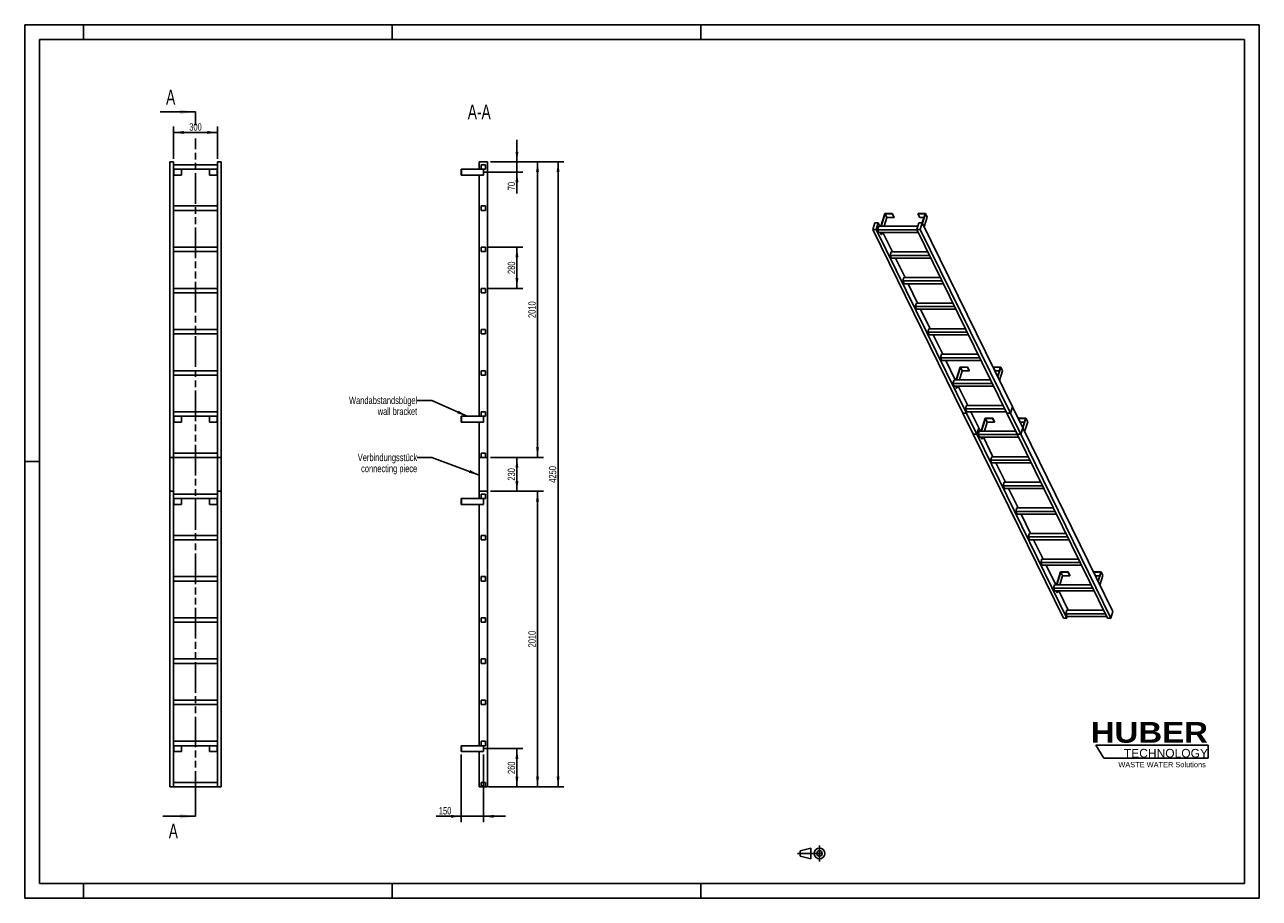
# Model space of a CAD drawing. Header units: millimetres. Extents: x 0 to 8400, y 0 to 5940.
import ezdxf

# ---------------------------------------------------------------- set-up
doc = ezdxf.new("R2010")
doc.units = ezdxf.units.MM
doc.header["$LTSCALE"] = 462
doc.linetypes.add('CENTER', pattern=[0.6, 0.375, -0.075, 0.075, -0.075])
doc.linetypes.add('PHANTOM', pattern=[0.8, 0.45, -0.05, 0.1, -0.05, 0.1, -0.05])
doc.layers.get('0').update_dxf_attribs({"linetype": 'CONTINUOUS'})
for name, color, linetype in [('050_DIMENSIONING', 7, 'CONTINUOUS'), ('053_NOTES', 7, 'CONTINUOUS'), ('HATCHING_BL0', 7, 'CONTINUOUS'), ('HUBER_Logo_BL1', 7, 'CONTINUOUS')]:
    doc.layers.add(name, color=color, linetype=linetype)
doc.styles.get("Standard").update_dxf_attribs({"font": 'txt', "width": 0.7})
doc.styles.add('TEXTSTYLE_2', font='ariblk.ttf')
doc.styles.add('TEXTSTYLE_3', font='arial.ttf')
doc.dimstyles.new('DIMSTYLE_1', dxfattribs={"dimtxt": 50, "dimasz": 70, "dimexe": 2, "dimexo": 1, "dimtad": 1, "dimdec": 1, "dimtxsty": 'STANDARD', "dimblk": '_FILLED', "dimblk1": '_FILLED', "dimblk2": '_FILLED', "dimcen": 0.09, "dimazin": 2, "dimtp": 0.5, "dimtm": 0.5, "dimtfac": 1, "dimtdec": 1, "dimtofl": 0, "dimtmove": 0, "dimatfit": 3, "dimldrblk": '_FILLED', "dimfxl": 1, "dimtolj": 1, "dimarcsym": 0})
doc.dimstyles.new('DIMSTYLE_2', dxfattribs={"dimtxt": 50, "dimasz": 70, "dimexe": 2, "dimexo": 1, "dimtad": 1, "dimdec": 1, "dimtxsty": 'STANDARD', "dimblk": '_FILLED', "dimblk1": '_FILLED', "dimblk2": '_FILLED', "dimcen": 0.09, "dimazin": 2, "dimtp": 0.3, "dimtm": 0.3, "dimtfac": 1, "dimtdec": 1, "dimtofl": 0, "dimtmove": 0, "dimatfit": 3, "dimldrblk": '_FILLED', "dimfxl": 1, "dimtolj": 1, "dimarcsym": 0})
doc.dimstyles.new('DIMSTYLE_3', dxfattribs={"dimtxt": 50, "dimasz": 70, "dimexe": 2, "dimexo": 1, "dimtad": 1, "dimtxsty": 'STANDARD', "dimblk": '_FILLED', "dimblk1": '_FILLED', "dimblk2": '_FILLED', "dimcen": 0.09, "dimazin": 2, "dimtp": 0.5, "dimtm": 0.5, "dimtfac": 1, "dimtofl": 0, "dimtmove": 0, "dimatfit": 3, "dimldrblk": '_FILLED', "dimfxl": 1, "dimtolj": 1, "dimarcsym": 0})
doc.dimstyles.new('DIMSTYLE_4', dxfattribs={"dimtxt": 50, "dimasz": 70, "dimexe": 2, "dimexo": 1, "dimtad": 1, "dimtxsty": 'STANDARD', "dimblk": '_FILLED', "dimblk1": '_FILLED', "dimblk2": '_FILLED', "dimcen": 0.09, "dimazin": 2, "dimtp": 2, "dimtm": 2, "dimtfac": 1, "dimtofl": 0, "dimtmove": 0, "dimatfit": 3, "dimldrblk": '_FILLED', "dimfxl": 1, "dimtolj": 1, "dimarcsym": 0})
doc.dimstyles.new('DIMSTYLE_5', dxfattribs={"dimtxt": 50, "dimasz": 70, "dimexe": 2, "dimexo": 1, "dimtad": 1, "dimdec": 0, "dimtxsty": 'STANDARD', "dimblk": '_FILLED', "dimblk1": '_FILLED', "dimblk2": '_FILLED', "dimcen": 0.09, "dimazin": 2, "dimtp": 0.5, "dimtm": 0.5, "dimtfac": 1, "dimtdec": 0, "dimtofl": 0, "dimtmove": 0, "dimatfit": 3, "dimldrblk": '_FILLED', "dimfxl": 1, "dimtolj": 1, "dimarcsym": 0})
doc.dimstyles.get("Standard").update_dxf_attribs({"dimtxt": 50, "dimasz": 70, "dimexe": 2, "dimexo": 1, "dimtad": 1, "dimtxsty": 'STANDARD', "dimblk": '_FILLED', "dimblk1": '_FILLED', "dimblk2": '_FILLED', "dimcen": 0.09, "dimazin": 2, "dimtol": 1, "dimtp": 0.01, "dimtm": 0.01, "dimtfac": 1, "dimtofl": 0, "dimtmove": 0, "dimatfit": 3, "dimldrblk": '_FILLED', "dimfxl": 1, "dimtolj": 1, "dimarcsym": 0})

# ---------------------------------------------------------------- blocks, each defined once
blk = doc.blocks.new('HUBER_LOGO_BL1', base_point=(7675, 1007.5))
at = {"layer": 'HUBER_Logo_BL1', "color": 5, "linetype": 'CONTINUOUS'}
for p, q in [((8052.9, 1042), (7287.9, 1042)), ((7287.9, 1042), (7341.9, 952)), ((8052.9, 1042), (8052.9, 952)), ((7341.9, 952), (8052.9, 952))]:
    blk.add_line(p, q, dxfattribs=at)
at = {"layer": 'HUBER_Logo_BL1', "color": 2, "linetype": 'CONTINUOUS', "attachment_point": 3, "line_spacing_factor": 0.78}
for s, insert, char_height, width, style in [('HUBER\\P\\fArial;\\H58.5;TECHNOLOGY ', (8050.7, 1198.2), 140.4, 775.343, 'TEXTSTYLE_2'), ('WASTE WATER Solutions', (8036, 927.2), 36, 594.067, 'TEXTSTYLE_3')]:
    blk.add_mtext(s, dxfattribs=dict(at, insert=insert, char_height=char_height, width=width, style=style))
blk = doc.blocks.new('_FILLED')
at = {"color": 0, "linetype": 'BYBLOCK'}
blk.add_solid([(0, 0), (-1, 0.143), (-1, -0.143)], dxfattribs=at)
blk = doc.blocks.new('*D0')
at = {"layer": '050_DIMENSIONING', "color": 2, "linetype": 'CONTINUOUS'}
for p, q in [((1012.3, 5027.4), (1012.3, 5247.4)), ((1312.3, 5027.4), (1312.3, 5247.4)), ((1012.3, 5207.4), (1162.3, 5207.4)), ((1312.3, 5207.4), (1162.3, 5207.4))]:
    blk.add_line(p, q, dxfattribs=at)
at = {"layer": '050_DIMENSIONING', "color": 2, "linetype": 'CONTINUOUS', "xscale": 70, "yscale": 70, "zscale": 70, "rotation": 180}
blk.add_blockref('_FILLED', (1012.3, 5207.4), dxfattribs=at)
at = {"layer": '050_DIMENSIONING', "color": 2, "linetype": 'CONTINUOUS', "xscale": 70, "yscale": 70, "zscale": 70}
blk.add_blockref('_FILLED', (1312.3, 5207.4), dxfattribs=at)
at = {"layer": '050_DIMENSIONING', "color": 2, "linetype": 'CONTINUOUS', "insert": (1162.3, 5269.9), "char_height": 50, "width": 171.429, "attachment_point": 2, "line_spacing_factor": 0.9}
blk.add_mtext('300', dxfattribs=at)
blk = doc.blocks.new('*D1')
at = {"layer": '050_DIMENSIONING', "color": 2, "linetype": 'CONTINUOUS'}
for p, q in [((3120.3, 1017.4), (3389.1, 1017.4)), ((3349.1, 1017.4), (3349.1, 887.4)), ((3349.1, 757.4), (3349.1, 887.4)), ((3169.1, 757.4), (3389.1, 757.4))]:
    blk.add_line(p, q, dxfattribs=at)
at = {"layer": '050_DIMENSIONING', "color": 2, "linetype": 'CONTINUOUS', "xscale": 70, "yscale": 70, "zscale": 70}
for p, rotation in [((3349.1, 1017.4), 90), ((3349.1, 757.4), 270)]:
    blk.add_blockref('_FILLED', p, dxfattribs=dict(at, rotation=rotation))
at = {"layer": '050_DIMENSIONING', "color": 2, "linetype": 'CONTINUOUS', "insert": (3286.6, 887.4), "char_height": 50, "width": 176.786, "attachment_point": 2, "rotation": 90, "line_spacing_factor": 0.9}
blk.add_mtext('260', dxfattribs=at)
blk = doc.blocks.new('*D2')
at = {"layer": '050_DIMENSIONING', "color": 2, "linetype": 'CONTINUOUS'}
for p, q in [((3349.1, 5007.4), (3349.1, 5157.4)), ((3349.1, 5157.4), (3349.1, 4972.4)), ((3169.1, 5007.4), (3389.1, 5007.4)), ((3349.1, 4792.5), (3349.1, 4972.4)), ((3125.7, 4937.4), (3389.1, 4937.4)), ((3349.1, 4937.4), (3349.1, 4792.5))]:
    blk.add_line(p, q, dxfattribs=at)
at = {"layer": '050_DIMENSIONING', "color": 2, "linetype": 'CONTINUOUS', "xscale": 70, "yscale": 70, "zscale": 70}
for p, rotation in [((3349.1, 5007.4), 270), ((3349.1, 4937.4), 90)]:
    blk.add_blockref('_FILLED', p, dxfattribs=dict(at, rotation=rotation))
at = {"layer": '050_DIMENSIONING', "color": 2, "linetype": 'CONTINUOUS', "insert": (3286.6, 4871.1), "char_height": 50, "width": 117.857, "attachment_point": 3, "rotation": 90, "line_spacing_factor": 0.9}
blk.add_mtext('70', dxfattribs=at)
blk = doc.blocks.new('*D3')
at = {"layer": '050_DIMENSIONING', "color": 2, "linetype": 'CONTINUOUS'}
for p, q in [((2970.6, 977.4), (2970.6, 517.4)), ((3120.6, 977.4), (3120.6, 517.4)), ((2970.6, 557.4), (2799.2, 557.4)), ((2799.2, 557.4), (3045.6, 557.4)), ((3270.6, 557.4), (3045.6, 557.4)), ((3120.6, 557.4), (3270.6, 557.4))]:
    blk.add_line(p, q, dxfattribs=at)
at = {"layer": '050_DIMENSIONING', "color": 2, "linetype": 'CONTINUOUS', "xscale": 70, "yscale": 70, "zscale": 70}
blk.add_blockref('_FILLED', (2970.6, 557.4), dxfattribs=at)
at = {"layer": '050_DIMENSIONING', "color": 2, "linetype": 'CONTINUOUS', "xscale": 70, "yscale": 70, "zscale": 70, "rotation": 180}
blk.add_blockref('_FILLED', (3120.6, 557.4), dxfattribs=at)
at = {"layer": '050_DIMENSIONING', "color": 2, "linetype": 'CONTINUOUS', "insert": (2902.8, 619.9), "char_height": 50, "width": 155.357, "attachment_point": 3, "line_spacing_factor": 0.9}
blk.add_mtext('150', dxfattribs=at)
blk = doc.blocks.new('*D4')
at = {"layer": '050_DIMENSIONING', "color": 2, "linetype": 'CONTINUOUS'}
for p, q in [((3155.6, 4427.4), (3389.1, 4427.4)), ((3349.1, 4427.4), (3349.1, 4287.4)), ((3349.1, 4147.4), (3349.1, 4287.4)), ((3155.6, 4147.4), (3389.1, 4147.4))]:
    blk.add_line(p, q, dxfattribs=at)
at = {"layer": '050_DIMENSIONING', "color": 2, "linetype": 'CONTINUOUS', "xscale": 70, "yscale": 70, "zscale": 70}
for p, rotation in [((3349.1, 4427.4), 90), ((3349.1, 4147.4), 270)]:
    blk.add_blockref('_FILLED', p, dxfattribs=dict(at, rotation=rotation))
at = {"layer": '050_DIMENSIONING', "color": 2, "linetype": 'CONTINUOUS', "insert": (3286.6, 4287.4), "char_height": 50, "width": 176.786, "attachment_point": 2, "rotation": 90, "line_spacing_factor": 0.9}
blk.add_mtext('280', dxfattribs=at)
blk = doc.blocks.new('*D5')
at = {"layer": '050_DIMENSIONING', "color": 2, "linetype": 'CONTINUOUS'}
for p, q in [((3169.1, 5007.4), (3529.1, 5007.4)), ((3489.1, 5007.4), (3489.1, 4002.4)), ((3489.1, 2997.4), (3489.1, 4002.4)), ((3169.1, 2997.4), (3529.1, 2997.4))]:
    blk.add_line(p, q, dxfattribs=at)
at = {"layer": '050_DIMENSIONING', "color": 2, "linetype": 'CONTINUOUS', "xscale": 70, "yscale": 70, "zscale": 70}
for p, rotation in [((3489.1, 5007.4), 90), ((3489.1, 2997.4), 270)]:
    blk.add_blockref('_FILLED', p, dxfattribs=dict(at, rotation=rotation))
at = {"layer": '050_DIMENSIONING', "color": 2, "linetype": 'CONTINUOUS', "insert": (3426.6, 4002.4), "char_height": 50, "width": 219.643, "attachment_point": 2, "rotation": 90, "line_spacing_factor": 0.9}
blk.add_mtext('2010', dxfattribs=at)
blk = doc.blocks.new('*D6')
at = {"layer": '050_DIMENSIONING', "color": 2, "linetype": 'CONTINUOUS'}
for p, q in [((3169.1, 2767.4), (3529.1, 2767.4)), ((3489.1, 2767.4), (3489.1, 1762.4)), ((3489.1, 757.4), (3489.1, 1762.4)), ((3169.1, 757.4), (3529.1, 757.4))]:
    blk.add_line(p, q, dxfattribs=at)
at = {"layer": '050_DIMENSIONING', "color": 2, "linetype": 'CONTINUOUS', "xscale": 70, "yscale": 70, "zscale": 70}
for p, rotation in [((3489.1, 2767.4), 90), ((3489.1, 757.4), 270)]:
    blk.add_blockref('_FILLED', p, dxfattribs=dict(at, rotation=rotation))
at = {"layer": '050_DIMENSIONING', "color": 2, "linetype": 'CONTINUOUS', "insert": (3426.6, 1762.4), "char_height": 50, "width": 219.643, "attachment_point": 2, "rotation": 90, "line_spacing_factor": 0.9}
blk.add_mtext('2010', dxfattribs=at)
blk = doc.blocks.new('*D7')
at = {"layer": '050_DIMENSIONING', "color": 2, "linetype": 'CONTINUOUS'}
for p, q in [((3169.1, 5007.4), (3669.1, 5007.4)), ((3629.1, 5007.4), (3629.1, 2882.4)), ((3629.1, 757.4), (3629.1, 2882.4)), ((3155.6, 757.4), (3669.1, 757.4))]:
    blk.add_line(p, q, dxfattribs=at)
at = {"layer": '050_DIMENSIONING', "color": 2, "linetype": 'CONTINUOUS', "xscale": 70, "yscale": 70, "zscale": 70}
for p, rotation in [((3629.1, 5007.4), 90), ((3629.1, 757.4), 270)]:
    blk.add_blockref('_FILLED', p, dxfattribs=dict(at, rotation=rotation))
at = {"layer": '050_DIMENSIONING', "color": 2, "linetype": 'CONTINUOUS', "insert": (3566.6, 2882.4), "char_height": 50, "width": 230.357, "attachment_point": 2, "rotation": 90, "line_spacing_factor": 0.9}
blk.add_mtext('4250', dxfattribs=at)
blk = doc.blocks.new('*D8')
at = {"layer": '050_DIMENSIONING', "color": 2, "linetype": 'CONTINUOUS'}
for p, q in [((3169.1, 2997.3), (3389.1, 2997.3)), ((3349.1, 2997.3), (3349.1, 2882.4)), ((3349.1, 2767.5), (3349.1, 2882.4)), ((3169.1, 2767.5), (3389.1, 2767.5))]:
    blk.add_line(p, q, dxfattribs=at)
at = {"layer": '050_DIMENSIONING', "color": 2, "linetype": 'CONTINUOUS', "xscale": 70, "yscale": 70, "zscale": 70}
for p, rotation in [((3349.1, 2997.3), 90), ((3349.1, 2767.5), 270)]:
    blk.add_blockref('_FILLED', p, dxfattribs=dict(at, rotation=rotation))
at = {"layer": '050_DIMENSIONING', "color": 2, "linetype": 'CONTINUOUS', "insert": (3286.6, 2882.4), "char_height": 50, "width": 171.429, "attachment_point": 2, "rotation": 90, "line_spacing_factor": 0.9}
blk.add_mtext('230', dxfattribs=at)
blk = doc.blocks.new('PROJEKTIONSMETHODE_1_BL2', base_point=(5360, 305))
at = {"color": 2, "linetype": 'CONTINUOUS'}
for p, q in [((5275.7, 323.3), (5349, 341.7)), ((5349, 268.3), (5349, 341.7)), ((5275.7, 286.7), (5275.7, 323.3)), ((5275.7, 286.7), (5349, 268.3))]:
    blk.add_line(p, q, dxfattribs=at)
at = {"color": 2, "linetype": 'CENTER'}
for p, q in [((5407.7, 360), (5407.7, 250)), ((5257.3, 305), (5462.7, 305))]:
    blk.add_line(p, q, dxfattribs=at)
at = {"color": 2, "linetype": 'CONTINUOUS'}
for radius in [36.7, 18.3]:
    blk.add_circle((5407.7, 305), radius, dxfattribs=at)
blk = doc.blocks.new('XSEC_FILLED')
at = {"color": 0, "linetype": 'BYBLOCK'}
blk.add_solid([(0, 0), (-1, 0.143), (-1, -0.143)], dxfattribs=at)
blk = doc.blocks.new('HATCHING_BL0', base_point=(1042.6, 2952.4))
at = {"layer": 'HATCHING_BL0', "color": 7, "linetype": 'PHANTOM'}
for p, q in [((1162.3, 5256.2), (1162.3, 5347.4)), ((1162.3, 657.4), (1162.3, 5167.2)), ((1162.3, 557.4), (1162.3, 657.4))]:
    blk.add_line(p, q, dxfattribs=at)
at = {"layer": 'HATCHING_BL0', "color": 7, "linetype": 'CONTINUOUS', "char_height": 100, "width": 128.571, "attachment_point": 1, "line_spacing_factor": 0.9}
for insert in [(962.2, 5497.4), (980.2, 507.4)]:
    blk.add_mtext('A', dxfattribs=dict(at, insert=insert))
at = {"layer": 'HATCHING_BL0', "color": 7, "linetype": 'CONTINUOUS'}
for points in [[(1162.3, 5347.4), (922.9, 5347.4)], [(1162.3, 557.4), (940.9, 557.4)]]:
    blk.add_leader(points, dimstyle='STANDARD', override={"dimasz": 105, "dimtad": 0, "dimldrblk": 'XSEC_FILLED'}, dxfattribs=at)

msp = doc.modelspace()

# ---------------------------------------------------------------- hatches: boundary and pattern name
at = {"linetype": 'CONTINUOUS'}
h = msp.add_hatch(dxfattribs=at)
h.set_pattern_fill('ANSI31', color=2, angle=90, style=0, pattern_type=2)
h.set_pattern_definition([(135, (3120.6, 757.42), (-239.54, -239.54), [])])
edge = h.paths.add_edge_path()
edge.add_line((3135.594, 757.417), (3105.594, 757.417))
edge.add_line((3105.594, 757.417), (3105.594, 787.417))
edge.add_line((3105.594, 787.417), (3135.594, 787.417))
edge.add_line((3135.594, 757.417), (3135.594, 787.417))
edge = h.paths.add_edge_path()
edge.add_line((3105.594, 1037.417), (3105.594, 1067.417))
edge.add_line((3105.594, 1067.417), (3135.594, 1067.417))
edge.add_line((3135.594, 1037.417), (3135.594, 1067.417))
edge.add_line((3105.594, 1037.417), (3135.594, 1037.417))
edge = h.paths.add_edge_path()
edge.add_line((3105.594, 1317.417), (3105.594, 1347.417))
edge.add_line((3105.594, 1347.417), (3135.594, 1347.417))
edge.add_line((3135.594, 1317.417), (3135.594, 1347.417))
edge.add_line((3105.594, 1317.417), (3135.594, 1317.417))
edge = h.paths.add_edge_path()
edge.add_line((3105.594, 1597.417), (3105.594, 1627.417))
edge.add_line((3105.594, 1627.417), (3135.594, 1627.417))
edge.add_line((3135.594, 1597.417), (3135.594, 1627.417))
edge.add_line((3105.594, 1597.417), (3135.594, 1597.417))
edge = h.paths.add_edge_path()
edge.add_line((3105.594, 1877.417), (3105.594, 1907.417))
edge.add_line((3105.594, 1907.417), (3135.594, 1907.417))
edge.add_line((3135.594, 1877.417), (3135.594, 1907.417))
edge.add_line((3105.594, 1877.417), (3135.594, 1877.417))
edge = h.paths.add_edge_path()
edge.add_line((3105.594, 2157.417), (3105.594, 2187.417))
edge.add_line((3105.594, 2187.417), (3135.594, 2187.417))
edge.add_line((3135.594, 2157.417), (3135.594, 2187.417))
edge.add_line((3105.594, 2157.417), (3135.594, 2157.417))
edge = h.paths.add_edge_path()
edge.add_line((3105.594, 2437.417), (3105.594, 2467.417))
edge.add_line((3105.594, 2467.417), (3135.594, 2467.417))
edge.add_line((3135.594, 2437.417), (3135.594, 2467.417))
edge.add_line((3105.594, 2437.417), (3135.594, 2437.417))
edge = h.paths.add_edge_path()
edge.add_line((3105.594, 2717.417), (3105.594, 2747.417))
edge.add_line((3105.594, 2747.417), (3135.594, 2747.417))
edge.add_line((3135.594, 2717.417), (3135.594, 2747.417))
edge.add_line((3105.594, 2717.417), (3135.594, 2717.417))
edge = h.paths.add_edge_path()
edge.add_line((3105.594, 2997.417), (3105.594, 3027.417))
edge.add_line((3105.594, 3027.417), (3135.594, 3027.417))
edge.add_line((3135.594, 2997.417), (3135.594, 3027.417))
edge.add_line((3105.594, 2997.417), (3135.594, 2997.417))
edge = h.paths.add_edge_path()
edge.add_line((3105.594, 3277.417), (3105.594, 3307.417))
edge.add_line((3105.594, 3307.417), (3135.594, 3307.417))
edge.add_line((3135.594, 3277.417), (3135.594, 3307.417))
edge.add_line((3105.594, 3277.417), (3135.594, 3277.417))
edge = h.paths.add_edge_path()
edge.add_line((3105.594, 3557.417), (3105.594, 3587.417))
edge.add_line((3105.594, 3587.417), (3135.594, 3587.417))
edge.add_line((3135.594, 3557.417), (3135.594, 3587.417))
edge.add_line((3105.594, 3557.417), (3135.594, 3557.417))
edge = h.paths.add_edge_path()
edge.add_line((3105.594, 3837.417), (3105.594, 3867.417))
edge.add_line((3105.594, 3867.417), (3135.594, 3867.417))
edge.add_line((3135.594, 3837.417), (3135.594, 3867.417))
edge.add_line((3105.594, 3837.417), (3135.594, 3837.417))
edge = h.paths.add_edge_path()
edge.add_line((3105.594, 4117.417), (3105.594, 4147.417))
edge.add_line((3105.594, 4147.417), (3135.594, 4147.417))
edge.add_line((3135.594, 4117.417), (3135.594, 4147.417))
edge.add_line((3105.594, 4117.417), (3135.594, 4117.417))
edge = h.paths.add_edge_path()
edge.add_line((3105.594, 4397.417), (3105.594, 4427.417))
edge.add_line((3105.594, 4427.417), (3135.594, 4427.417))
edge.add_line((3135.594, 4397.417), (3135.594, 4427.417))
edge.add_line((3105.594, 4397.417), (3135.594, 4397.417))
edge = h.paths.add_edge_path()
edge.add_line((3105.594, 4677.417), (3105.594, 4707.417))
edge.add_line((3105.594, 4707.417), (3135.594, 4707.417))
edge.add_line((3135.594, 4677.417), (3135.594, 4707.417))
edge.add_line((3105.594, 4677.417), (3135.594, 4677.417))
edge = h.paths.add_edge_path()
edge.add_line((3105.594, 4957.417), (3105.594, 4987.417))
edge.add_line((3105.594, 4987.417), (3135.594, 4987.417))
edge.add_line((3135.594, 4957.417), (3135.594, 4987.417))
edge.add_line((3105.594, 4957.417), (3135.594, 4957.417))

# ---------------------------------------------------------------- linework, layer by layer
at = {"color": 7, "linetype": 'CONTINUOUS'}
for p, q in [((0, 5940), (8400, 5940)), ((0, 0), (0, 5940)), ((8400, 0), (8400, 5940)), ((987.255, 5007.417), (1012.255, 5007.417)), ((987.255, 2997.417), (987.255, 5007.417)), ((1012.255, 2997.417), (1012.255, 5007.417)), ((1312.255, 4987.417), (1012.255, 4987.417)), ((1012.255, 4957.417), (1312.255, 4957.417)), ((1014.255, 4957.417), (1014.255, 4917.417)), ((1067.255, 4957.417), (1067.255, 4917.417)), ((1257.255, 4957.417), (1257.255, 4917.417)), ((1310.255, 4957.417), (1310.255, 4917.417)), ((1312.255, 5007.417), (1337.255, 5007.417)), ((1312.255, 2997.417), (1312.255, 5007.417)), ((1337.255, 2997.417), (1337.255, 5007.417)), ((2970.594, 4957.417), (2972.594, 4957.417)), ((2970.594, 4957.417), (2970.594, 4917.417)), ((2972.594, 4957.417), (3105.594, 4957.417)), ((2972.594, 4957.417), (2972.594, 4917.417)), ((3092.094, 4957.417), (3092.094, 5007.417)), ((3092.094, 5007.417), (3149.094, 5007.417)), ((3105.594, 4987.417), (3135.594, 4987.417)), ((3105.594, 4957.417), (3105.594, 4987.417)), ((3105.594, 4957.417), (3135.594, 4957.417)), ((3120.594, 4957.417), (3120.594, 4917.417)), ((3135.594, 4957.417), (3135.594, 4987.417)), ((3149.094, 2997.417), (3149.094, 5007.417)), ((1012.255, 4917.417), (1014.255, 4917.417)), ((1014.255, 4917.417), (1067.255, 4917.417)), ((1257.255, 4917.417), (1310.255, 4917.417)), ((1310.255, 4917.417), (1312.255, 4917.417)), ((2970.594, 4917.417), (2972.594, 4917.417)), ((3120.594, 4917.417), (2972.594, 4917.417)), ((3092.094, 3277.417), (3092.094, 4917.417)), ((1312.255, 4707.417), (1012.255, 4707.417)), ((3105.594, 4707.417), (3135.594, 4707.417)), ((3105.594, 4677.417), (3105.594, 4707.417)), ((3135.594, 4677.417), (3135.594, 4707.417)), ((1012.255, 4677.417), (1312.255, 4677.417)), ((3105.594, 4677.417), (3135.594, 4677.417)), ((5852.215, 4656.186), (5825.299, 4569.085)), ((5827.141, 4569.085), (5853.573, 4654.62)), ((5865.775, 4629.755), (5847.026, 4569.085)), ((5902.873, 4656.186), (5852.215, 4656.186)), ((5853.573, 4654.62), (5865.775, 4629.755)), ((5853.573, 4654.62), (5902.389, 4654.62)), ((5865.775, 4629.755), (5914.591, 4629.755)), ((5902.389, 4654.62), (5902.873, 4656.186)), ((5902.389, 4654.62), (5914.591, 4629.755)), ((5902.873, 4656.186), (5915.075, 4631.322)), ((5914.591, 4629.755), (5915.075, 4631.322)), ((6077.875, 4656.186), (6077.391, 4654.62)), ((6077.391, 4654.62), (6089.593, 4629.755)), ((6077.391, 4654.62), (6126.207, 4654.62)), ((6128.533, 4656.186), (6077.875, 4656.186)), ((6089.593, 4629.755), (6118.523, 4629.755)), ((6126.207, 4654.62), (6106.886, 4592.096)), ((6108.02, 4589.804), (6128.533, 4656.186)), ((6120.221, 4564.94), (6140.735, 4631.322)), ((6128.533, 4656.186), (6140.735, 4631.322)), ((5784.525, 4592.093), (5770.728, 4547.443)), ((6383.862, 3298.007), (5770.728, 4547.443)), ((5770.728, 4547.443), (5793.754, 4547.443)), ((5807.552, 4592.093), (5784.525, 4592.093)), ((5793.754, 4547.443), (5807.552, 4592.093)), ((6406.888, 3298.007), (5793.754, 4547.443)), ((5810.385, 4569.085), (5803.123, 4545.586)), ((5812.274, 4526.937), (5803.123, 4545.586)), ((6070.984, 4545.586), (5803.123, 4545.586)), ((5818.842, 4569.085), (5807.552, 4592.093)), ((6076.76, 4569.085), (5810.385, 4569.085)), ((6083.87, 4592.093), (6070.072, 4547.443)), ((6683.207, 3298.007), (6070.072, 4547.443)), ((6070.072, 4547.443), (6093.099, 4547.443)), ((6106.897, 4592.093), (6083.87, 4592.093)), ((6093.099, 4547.443), (6106.897, 4592.093)), ((6706.233, 3298.007), (6093.099, 4547.443)), ((6720.031, 3342.657), (6106.897, 4592.093)), ((5812.274, 4526.937), (6080.135, 4526.937)), ((5828.107, 4513.823), (5821.671, 4526.937)), ((5823.513, 4526.937), (5829.949, 4513.823)), ((5828.107, 4513.823), (5829.949, 4513.823)), ((5834.002, 4526.937), (5829.949, 4513.823)), ((5904.254, 4395.035), (5839.525, 4526.937)), ((1312.255, 4427.417), (1012.255, 4427.417)), ((1012.255, 4397.417), (1312.255, 4397.417)), ((3105.594, 4427.417), (3135.594, 4427.417)), ((3105.594, 4397.417), (3105.594, 4427.417)), ((3105.594, 4397.417), (3135.594, 4397.417)), ((3135.594, 4397.417), (3135.594, 4427.417)), ((5895.797, 4395.035), (5888.535, 4371.535)), ((5897.686, 4352.887), (5888.535, 4371.535)), ((6156.396, 4371.535), (5888.535, 4371.535)), ((6144.864, 4395.035), (5895.797, 4395.035)), ((5897.686, 4352.887), (6165.547, 4352.887)), ((5989.666, 4220.984), (5924.937, 4352.887)), ((5981.208, 4220.984), (5973.946, 4197.484)), ((6230.275, 4220.984), (5981.208, 4220.984)), ((1312.255, 4147.417), (1012.255, 4147.417)), ((1012.255, 4117.417), (1312.255, 4117.417)), ((3105.594, 4147.417), (3135.594, 4147.417)), ((3105.594, 4117.417), (3105.594, 4147.417)), ((3105.594, 4117.417), (3135.594, 4117.417)), ((3135.594, 4117.417), (3135.594, 4147.417)), ((5983.098, 4178.836), (5973.946, 4197.484)), ((6241.807, 4197.484), (5973.946, 4197.484)), ((5983.098, 4178.836), (6250.959, 4178.836)), ((6075.077, 4046.933), (6010.349, 4178.836)), ((6066.62, 4046.933), (6059.358, 4023.433)), ((6315.687, 4046.933), (6066.62, 4046.933)), ((6068.509, 4004.785), (6059.358, 4023.433)), ((6327.219, 4023.433), (6059.358, 4023.433)), ((6068.509, 4004.785), (6336.37, 4004.785)), ((6160.489, 3872.882), (6095.761, 4004.785)), ((1312.255, 3867.417), (1012.255, 3867.417)), ((3105.594, 3867.417), (3135.594, 3867.417)), ((3105.594, 3837.417), (3105.594, 3867.417)), ((3135.594, 3837.417), (3135.594, 3867.417)), ((6152.032, 3872.882), (6144.77, 3849.382)), ((6401.099, 3872.882), (6152.032, 3872.882)), ((1012.255, 3837.417), (1312.255, 3837.417)), ((3105.594, 3837.417), (3135.594, 3837.417)), ((6153.921, 3830.734), (6144.77, 3849.382)), ((6412.631, 3849.382), (6144.77, 3849.382)), ((6153.921, 3830.734), (6421.782, 3830.734)), ((6245.901, 3698.831), (6181.172, 3830.734)), ((6237.443, 3698.831), (6230.182, 3675.332)), ((6486.51, 3698.831), (6237.443, 3698.831)), ((6239.333, 3656.683), (6230.182, 3675.332)), ((6498.042, 3675.332), (6230.182, 3675.332)), ((6239.333, 3656.683), (6507.194, 3656.683)), ((6331.313, 3524.781), (6266.584, 3656.683)), ((1312.255, 3587.417), (1012.255, 3587.417)), ((1012.255, 3557.417), (1312.255, 3557.417)), ((3105.594, 3557.417), (3105.594, 3587.417)), ((3105.594, 3587.417), (3135.594, 3587.417)), ((3105.594, 3557.417), (3135.594, 3557.417)), ((3135.594, 3557.417), (3135.594, 3587.417)), ((6364.685, 3611.882), (6337.769, 3524.781)), ((6339.611, 3524.781), (6366.043, 3610.315)), ((6359.497, 3524.781), (6378.245, 3585.45)), ((6415.344, 3611.882), (6364.685, 3611.882)), ((6378.245, 3585.45), (6366.043, 3610.315)), ((6366.043, 3610.315), (6414.86, 3610.315)), ((6378.245, 3585.45), (6427.061, 3585.45)), ((6414.86, 3610.315), (6415.344, 3611.882)), ((6427.061, 3585.45), (6414.86, 3610.315)), ((6427.545, 3587.017), (6415.344, 3611.882)), ((6427.061, 3585.45), (6427.545, 3587.017)), ((6590.345, 3611.882), (6589.861, 3610.315)), ((6602.063, 3585.45), (6589.861, 3610.315)), ((6589.861, 3610.315), (6638.677, 3610.315)), ((6641.004, 3611.882), (6590.345, 3611.882)), ((6602.063, 3585.45), (6630.994, 3585.45)), ((6638.677, 3610.315), (6619.36, 3547.803)), ((6620.49, 3545.499), (6641.004, 3611.882)), ((6632.692, 3520.635), (6653.205, 3587.017)), ((6653.205, 3587.017), (6641.004, 3611.882)), ((6322.855, 3524.781), (6315.593, 3501.281)), ((6583.454, 3501.281), (6315.593, 3501.281)), ((6324.744, 3482.633), (6315.593, 3501.281)), ((6571.922, 3524.781), (6322.855, 3524.781)), ((6324.744, 3482.633), (6592.605, 3482.633)), ((6340.577, 3469.518), (6334.141, 3482.633)), ((6342.419, 3469.518), (6335.984, 3482.633)), ((6340.577, 3469.518), (6342.419, 3469.518)), ((6342.419, 3469.518), (6346.472, 3482.633)), ((6416.724, 3350.73), (6351.996, 3482.633)), ((1312.255, 3307.417), (1012.255, 3307.417)), ((1012.255, 3277.417), (1312.255, 3277.417)), ((1014.255, 3237.417), (1014.255, 3277.417)), ((1067.255, 3237.417), (1067.255, 3277.417)), ((1257.255, 3237.417), (1257.255, 3277.417)), ((1310.255, 3237.417), (1310.255, 3277.417)), ((2970.594, 3277.417), (2972.594, 3277.417)), ((2970.594, 3237.417), (2970.594, 3277.417)), ((2972.594, 3277.417), (3105.594, 3277.417)), ((2972.594, 3237.417), (2972.594, 3277.417)), ((3105.594, 3277.417), (3105.594, 3307.417)), ((3105.594, 3307.417), (3135.594, 3307.417)), ((3105.594, 3277.417), (3135.594, 3277.417)), ((3120.594, 3237.417), (3120.594, 3277.417)), ((3135.594, 3277.417), (3135.594, 3307.417)), ((6383.862, 3298.007), (6383.911, 3298.007)), ((6383.907, 3297.993), (6383.892, 3297.945)), ((6453.991, 3155.099), (6383.892, 3297.945)), ((6383.892, 3297.945), (6406.919, 3297.945)), ((6383.911, 3298.007), (6383.907, 3297.993)), ((6383.911, 3298.007), (6406.888, 3298.007)), ((6408.267, 3350.73), (6401.005, 3327.23)), ((6410.156, 3308.582), (6401.005, 3327.23)), ((6668.866, 3327.23), (6401.005, 3327.23)), ((6406.888, 3298.007), (6410.156, 3308.582)), ((6406.919, 3297.945), (6406.934, 3297.993)), ((6477.017, 3155.099), (6406.919, 3297.945)), ((6406.934, 3297.993), (6410.202, 3308.568)), ((6657.334, 3350.73), (6408.267, 3350.73)), ((6410.156, 3308.582), (6678.017, 3308.582)), ((6410.202, 3308.568), (6410.206, 3308.582)), ((6490.815, 3199.748), (6437.408, 3308.582)), ((6683.207, 3298.007), (6683.256, 3298.007)), ((6683.252, 3297.993), (6683.237, 3297.945)), ((6753.336, 3155.099), (6683.237, 3297.945)), ((6683.237, 3297.945), (6706.264, 3297.945)), ((6683.256, 3298.007), (6683.252, 3297.993)), ((6683.256, 3298.007), (6706.233, 3298.007)), ((6706.233, 3298.007), (6720.012, 3342.594)), ((6706.264, 3297.945), (6706.279, 3297.993)), ((6776.362, 3155.099), (6706.264, 3297.945)), ((6706.279, 3297.993), (6720.061, 3342.594)), ((6720.012, 3342.594), (6720.016, 3342.608)), ((6720.061, 3342.594), (6720.012, 3342.594)), ((6720.016, 3342.608), (6720.031, 3342.657)), ((6790.16, 3199.748), (6720.061, 3342.594)), ((1012.255, 3237.417), (1014.255, 3237.417)), ((1014.255, 3237.417), (1067.255, 3237.417)), ((1257.255, 3237.417), (1310.255, 3237.417)), ((1310.255, 3237.417), (1312.255, 3237.417)), ((2970.594, 3237.417), (2972.594, 3237.417)), ((2972.594, 3237.417), (3120.594, 3237.417)), ((3092.094, 2997.417), (3092.094, 3237.417)), ((6477.017, 3155.099), (6490.796, 3199.686)), ((6477.063, 3155.085), (6490.846, 3199.686)), ((6490.796, 3199.686), (6490.8, 3199.7)), ((6490.846, 3199.686), (6490.796, 3199.686)), ((6490.8, 3199.7), (6490.815, 3199.748)), ((6502.136, 3176.679), (6490.846, 3199.686)), ((6535.509, 3263.78), (6508.593, 3176.679)), ((6510.435, 3176.679), (6536.867, 3262.213)), ((6530.32, 3176.679), (6549.069, 3237.349)), ((6586.167, 3263.78), (6535.509, 3263.78)), ((6536.867, 3262.213), (6585.683, 3262.213)), ((6536.867, 3262.213), (6549.069, 3237.349)), ((6549.069, 3237.349), (6597.885, 3237.349)), ((6585.683, 3262.213), (6586.167, 3263.78)), ((6585.683, 3262.213), (6597.885, 3237.349)), ((6586.167, 3263.78), (6598.369, 3238.916)), ((6597.885, 3237.349), (6598.369, 3238.916)), ((6761.169, 3263.78), (6760.685, 3262.213)), ((6760.685, 3262.213), (6772.886, 3237.349)), ((6760.685, 3262.213), (6809.501, 3262.213)), ((6811.827, 3263.78), (6761.169, 3263.78)), ((6772.886, 3237.349), (6801.817, 3237.349)), ((6776.362, 3155.099), (6790.141, 3199.686)), ((6776.408, 3155.085), (6790.191, 3199.686)), ((6790.141, 3199.686), (6790.145, 3199.7)), ((6790.191, 3199.686), (6790.141, 3199.686)), ((6790.145, 3199.7), (6790.16, 3199.748)), ((6790.195, 3199.738), (6790.18, 3199.69)), ((7403.325, 1950.25), (6790.191, 3199.686)), ((6809.501, 3262.213), (6790.195, 3199.738)), ((6791.314, 3197.398), (6811.827, 3263.78)), ((6803.515, 3172.533), (6824.029, 3238.916)), ((6811.827, 3263.78), (6824.029, 3238.916)), ((6453.991, 3155.099), (6454.041, 3155.099)), ((6454.036, 3155.085), (6454.021, 3155.037)), ((7067.156, 1905.601), (6454.021, 3155.037)), ((6454.021, 3155.037), (6477.048, 3155.037)), ((6454.041, 3155.099), (6454.036, 3155.085)), ((6454.041, 3155.099), (6477.017, 3155.099)), ((6477.048, 3155.037), (6477.063, 3155.085)), ((7090.182, 1905.601), (6477.048, 3155.037)), ((6493.679, 3176.679), (6486.417, 3153.179)), ((6495.568, 3134.531), (6486.417, 3153.179)), ((6754.278, 3153.179), (6486.417, 3153.179)), ((6742.746, 3176.679), (6493.679, 3176.679)), ((6495.568, 3134.531), (6763.429, 3134.531)), ((6504.965, 3134.531), (6511.401, 3121.417)), ((6506.807, 3134.531), (6513.243, 3121.417)), ((6511.401, 3121.417), (6513.243, 3121.417)), ((6513.243, 3121.417), (6517.295, 3134.531)), ((6587.548, 3002.628), (6522.819, 3134.531)), ((6753.336, 3155.099), (6753.385, 3155.099)), ((6753.381, 3155.085), (6753.366, 3155.037)), ((7366.5, 1905.601), (6753.366, 3155.037)), ((6753.366, 3155.037), (6776.393, 3155.037)), ((6753.385, 3155.099), (6753.381, 3155.085)), ((6753.385, 3155.099), (6776.362, 3155.099)), ((6776.393, 3155.037), (6776.408, 3155.085)), ((7389.527, 1905.601), (6776.393, 3155.037)), ((1312.255, 3027.417), (1012.255, 3027.417)), ((3105.594, 2997.417), (3105.594, 3027.417)), ((3105.594, 3027.417), (3135.594, 3027.417)), ((3135.594, 2997.417), (3135.594, 3027.417)), ((987.255, 2997.417), (1012.255, 2997.417)), ((987.255, 2997.317), (1012.255, 2997.317)), ((987.255, 2767.517), (987.255, 2997.317)), ((1012.255, 2997.417), (1312.255, 2997.417)), ((1012.255, 2767.517), (1012.255, 2997.317)), ((1312.255, 2997.417), (1337.255, 2997.417)), ((1312.255, 2767.517), (1312.255, 2997.317)), ((1312.255, 2997.317), (1337.255, 2997.317)), ((1337.255, 2767.517), (1337.255, 2997.317)), ((3092.094, 2997.417), (3105.594, 2997.417)), ((3092.094, 2767.517), (3092.094, 2997.317)), ((3092.094, 2997.317), (3149.094, 2997.317)), ((3105.594, 2997.417), (3135.594, 2997.417)), ((3135.594, 2997.417), (3149.094, 2997.417)), ((3149.094, 2767.517), (3149.094, 2997.317)), ((6579.09, 3002.628), (6571.828, 2979.129)), ((6580.98, 2960.48), (6571.828, 2979.129)), ((6839.689, 2979.129), (6571.828, 2979.129)), ((6828.157, 3002.628), (6579.09, 3002.628)), ((6580.98, 2960.48), (6848.841, 2960.48)), ((6672.959, 2828.578), (6608.231, 2960.48)), ((6664.502, 2828.578), (6657.24, 2805.078)), ((6925.101, 2805.078), (6657.24, 2805.078)), ((6666.391, 2786.429), (6657.24, 2805.078)), ((6913.569, 2828.578), (6664.502, 2828.578)), ((6666.391, 2786.429), (6934.252, 2786.429)), ((6758.371, 2654.527), (6693.643, 2786.429)), ((987.255, 2767.517), (1012.255, 2767.517)), ((987.255, 2767.417), (1012.255, 2767.417)), ((987.255, 757.417), (987.255, 2767.417)), ((1012.255, 757.417), (1012.255, 2767.417)), ((1312.255, 2747.417), (1012.255, 2747.417)), ((1012.255, 2717.417), (1312.255, 2717.417)), ((1014.255, 2717.417), (1014.255, 2677.417)), ((1067.255, 2717.417), (1067.255, 2677.417)), ((1257.255, 2717.417), (1257.255, 2677.417)), ((1310.255, 2717.417), (1310.255, 2677.417)), ((1312.255, 2767.517), (1337.255, 2767.517)), ((1312.255, 757.417), (1312.255, 2767.417)), ((1312.255, 2767.417), (1337.255, 2767.417)), ((1337.255, 757.417), (1337.255, 2767.417)), ((2970.594, 2717.417), (2972.594, 2717.417)), ((2970.594, 2717.417), (2970.594, 2677.417)), ((2972.594, 2717.417), (3105.594, 2717.417)), ((2972.594, 2717.417), (2972.594, 2677.417)), ((3092.094, 2767.517), (3149.094, 2767.517)), ((3092.094, 2767.417), (3149.094, 2767.417)), ((3092.094, 2717.417), (3092.094, 2767.417)), ((3105.594, 2717.417), (3105.594, 2747.417)), ((3105.594, 2747.417), (3135.594, 2747.417)), ((3105.594, 2717.417), (3135.594, 2717.417)), ((3120.594, 2717.417), (3120.594, 2677.417)), ((3135.594, 2717.417), (3135.594, 2747.417)), ((3149.094, 757.417), (3149.094, 2767.417)), ((1012.255, 2677.417), (1014.255, 2677.417)), ((1014.255, 2677.417), (1067.255, 2677.417)), ((1257.255, 2677.417), (1310.255, 2677.417)), ((1310.255, 2677.417), (1312.255, 2677.417)), ((2970.594, 2677.417), (2972.594, 2677.417)), ((2972.594, 2677.417), (3120.594, 2677.417)), ((3092.094, 1037.417), (3092.094, 2677.417)), ((6749.914, 2654.527), (6742.652, 2631.027)), ((6751.803, 2612.379), (6742.652, 2631.027)), ((7010.513, 2631.027), (6742.652, 2631.027)), ((6998.981, 2654.527), (6749.914, 2654.527)), ((6751.803, 2612.379), (7019.664, 2612.379)), ((6843.783, 2480.476), (6779.054, 2612.379)), ((1312.255, 2467.417), (1012.255, 2467.417)), ((1012.255, 2437.417), (1312.255, 2437.417)), ((3105.594, 2437.417), (3105.594, 2467.417)), ((3105.594, 2467.417), (3135.594, 2467.417)), ((3105.594, 2437.417), (3135.594, 2437.417)), ((3135.594, 2437.417), (3135.594, 2467.417)), ((6835.326, 2480.476), (6828.064, 2456.976)), ((6837.215, 2438.328), (6828.064, 2456.976)), ((7095.925, 2456.976), (6828.064, 2456.976)), ((7084.393, 2480.476), (6835.326, 2480.476)), ((6837.215, 2438.328), (7105.076, 2438.328)), ((6929.195, 2306.425), (6864.466, 2438.328)), ((6920.737, 2306.425), (6913.475, 2282.925)), ((7181.336, 2282.925), (6913.475, 2282.925)), ((6922.627, 2264.277), (6913.475, 2282.925)), ((7169.804, 2306.425), (6920.737, 2306.425)), ((1312.255, 2187.417), (1012.255, 2187.417)), ((3105.594, 2157.417), (3105.594, 2187.417)), ((3105.594, 2187.417), (3135.594, 2187.417)), ((3135.594, 2157.417), (3135.594, 2187.417)), ((6922.627, 2264.277), (7190.488, 2264.277)), ((7014.606, 2132.374), (6949.878, 2264.277)), ((7047.979, 2219.475), (7021.063, 2132.374)), ((7022.905, 2132.374), (7049.337, 2217.909)), ((7061.539, 2193.044), (7042.79, 2132.374)), ((7098.638, 2219.475), (7047.979, 2219.475)), ((7061.539, 2193.044), (7049.337, 2217.909)), ((7049.337, 2217.909), (7098.153, 2217.909)), ((7110.355, 2193.044), (7061.539, 2193.044)), ((7098.153, 2217.909), (7098.638, 2219.475)), ((7110.355, 2193.044), (7098.153, 2217.909)), ((7110.839, 2194.611), (7098.638, 2219.475)), ((7110.839, 2194.611), (7110.355, 2193.044)), ((7273.639, 2219.475), (7273.155, 2217.909)), ((7285.357, 2193.044), (7273.155, 2217.909)), ((7273.155, 2217.909), (7321.971, 2217.909)), ((7324.298, 2219.475), (7273.639, 2219.475)), ((7314.288, 2193.044), (7285.357, 2193.044)), ((7321.971, 2217.909), (7302.654, 2155.396)), ((7303.784, 2153.093), (7324.298, 2219.475)), ((7336.499, 2194.611), (7315.986, 2128.229)), ((7336.499, 2194.611), (7324.298, 2219.475)), ((1012.255, 2157.417), (1312.255, 2157.417)), ((3105.594, 2157.417), (3135.594, 2157.417)), ((7006.149, 2132.374), (6998.887, 2108.875)), ((7008.038, 2090.226), (6998.887, 2108.875)), ((7266.748, 2108.875), (6998.887, 2108.875)), ((7255.216, 2132.374), (7006.149, 2132.374)), ((7008.038, 2090.226), (7275.899, 2090.226)), ((7023.871, 2077.112), (7017.435, 2090.226)), ((7025.713, 2077.112), (7019.277, 2090.226)), ((7025.713, 2077.112), (7023.871, 2077.112)), ((7029.766, 2090.226), (7025.713, 2077.112)), ((7100.018, 1958.324), (7035.29, 2090.226)), ((7091.561, 1958.324), (7084.299, 1934.824)), ((7093.45, 1916.175), (7084.299, 1934.824)), ((7352.16, 1934.824), (7084.299, 1934.824)), ((7340.628, 1958.324), (7091.561, 1958.324)), ((7389.527, 1905.601), (7403.325, 1950.25)), ((1312.255, 1907.417), (1012.255, 1907.417)), ((1012.255, 1877.417), (1312.255, 1877.417)), ((3105.594, 1877.417), (3105.594, 1907.417)), ((3105.594, 1907.417), (3135.594, 1907.417)), ((3105.594, 1877.417), (3135.594, 1877.417)), ((3135.594, 1877.417), (3135.594, 1907.417)), ((7067.156, 1905.601), (7090.182, 1905.601)), ((7090.182, 1905.601), (7093.45, 1916.175)), ((7093.45, 1916.175), (7361.311, 1916.175)), ((7366.5, 1905.601), (7389.527, 1905.601)), ((1312.255, 1627.417), (1012.255, 1627.417)), ((1012.255, 1597.417), (1312.255, 1597.417)), ((3105.594, 1597.417), (3105.594, 1627.417)), ((3105.594, 1627.417), (3135.594, 1627.417)), ((3105.594, 1597.417), (3135.594, 1597.417)), ((3135.594, 1597.417), (3135.594, 1627.417)), ((1312.255, 1347.417), (1012.255, 1347.417)), ((3105.594, 1317.417), (3105.594, 1347.417)), ((3105.594, 1347.417), (3135.594, 1347.417)), ((3135.594, 1317.417), (3135.594, 1347.417)), ((1012.255, 1317.417), (1312.255, 1317.417)), ((3105.594, 1317.417), (3135.594, 1317.417)), ((1312.255, 1067.417), (1012.255, 1067.417)), ((1012.255, 1037.417), (1312.255, 1037.417)), ((1014.255, 997.417), (1014.255, 1037.417)), ((1067.255, 997.417), (1067.255, 1037.417)), ((1257.255, 997.417), (1257.255, 1037.417)), ((1310.255, 997.417), (1310.255, 1037.417)), ((2970.594, 1037.417), (2972.594, 1037.417)), ((2970.594, 997.417), (2970.594, 1037.417)), ((2972.594, 1037.417), (3105.594, 1037.417)), ((2972.594, 997.417), (2972.594, 1037.417)), ((3105.594, 1037.417), (3105.594, 1067.417)), ((3105.594, 1067.417), (3135.594, 1067.417)), ((3105.594, 1037.417), (3135.594, 1037.417)), ((3120.594, 997.417), (3120.594, 1037.417)), ((3135.594, 1037.417), (3135.594, 1067.417)), ((1014.255, 997.417), (1012.255, 997.417)), ((1067.255, 997.417), (1014.255, 997.417)), ((1310.255, 997.417), (1257.255, 997.417)), ((1312.255, 997.417), (1310.255, 997.417)), ((2972.594, 997.417), (2970.594, 997.417)), ((3120.594, 997.417), (2972.594, 997.417)), ((3092.094, 757.417), (3092.094, 997.417)), ((987.255, 757.417), (1012.255, 757.417)), ((1312.255, 787.417), (1012.255, 787.417)), ((1012.255, 757.417), (1312.255, 757.417)), ((1312.255, 757.417), (1337.255, 757.417)), ((3092.094, 757.417), (3105.594, 757.417)), ((3105.594, 757.417), (3105.594, 787.417)), ((3105.594, 787.417), (3135.594, 787.417)), ((3135.594, 757.417), (3105.594, 757.417)), ((3135.594, 757.417), (3135.594, 787.417)), ((3135.594, 757.417), (3149.094, 757.417)), ((0, 0), (8400, 0))]:
    msp.add_line(p, q, dxfattribs=at)
at = {"color": 3, "linetype": 'CONTINUOUS'}
for p, q in [((0, 5940), (0, 0)), ((8400, 5940), (0, 5940)), ((400, 5940), (400, 5840)), ((2500, 5940), (2500, 5840)), ((4600, 5940), (4600, 5840)), ((8400, 5940), (8400, 0)), ((0, 2970), (100, 2970)), ((400, 0), (400, 100)), ((2500, 0), (2500, 100)), ((4600, 0), (4600, 100)), ((8400, 0), (0, 0))]:
    msp.add_line(p, q, dxfattribs=at)
at = {"color": 5, "linetype": 'CONTINUOUS'}
for p, q in [((100, 5840), (100, 100)), ((8300, 5840), (100, 5840)), ((8300, 100), (8300, 5840)), ((100, 100), (8300, 100))]:
    msp.add_line(p, q, dxfattribs=at)

# ---------------------------------------------------------------- block references
at = {"color": 2, "linetype": 'CONTINUOUS'}
msp.add_blockref('PROJEKTIONSMETHODE_1_BL2', (5360, 305), dxfattribs=at)
at = {"layer": 'HATCHING_BL0'}
msp.add_blockref('HATCHING_BL0', (1042.564, 2952.417), dxfattribs=at)
at = {"layer": 'HUBER_Logo_BL1'}
msp.add_blockref('HUBER_LOGO_BL1', (7674.994, 1007.484), dxfattribs=at)

# ---------------------------------------------------------------- texts
at = {"layer": '053_NOTES', "color": 2, "linetype": 'CONTINUOUS', "attachment_point": 3, "line_spacing_factor": 0.9}
for s, insert, char_height, width in [('A-A', (3170.726, 5397.417), 100, 364.28571), ('Wandabstandsbügel\\Pwall bracket', (2670.594, 3410.811), 50, 945.35714), ('Verbindungsstück\\Pconnecting piece', (2670.594, 3022.427), 50, 843.57143)]:
    msp.add_mtext(s, dxfattribs=dict(at, insert=insert, char_height=char_height, width=width))

# ---------------------------------------------------------------- dimensions: what is measured, and where the dimension line sits
at = {"layer": '050_DIMENSIONING', "color": 2, "linetype": 'CONTINUOUS'}
for base, p1, p2, dimstyle, picture, middle in [((1312.255, 5207.417), (1012.255, 5026.417), (1312.255, 5026.417), 'DIMSTYLE_1', '*D0', (1155.112, 5207.417)), ((3120.594, 557.417), (2970.594, 978.417), (3120.594, 978.417), 'DIMSTYLE_3', '*D3', (2843.839, 557.417))]:
    dim = msp.add_linear_dim(base=base, p1=p1, p2=p2, dimstyle=dimstyle, dxfattribs=at)
    dim.commit()
    dim.dimension.update_dxf_attribs({"geometry": picture, "text_midpoint": middle, "dimtype": 160})
for base, p1, p2, angle, dimstyle, picture, middle in [((3349.094, 4937.417), (3168.094, 5007.417), (3124.738, 4937.417), 270, 'DIMSTYLE_2', '*D2', (3349.094, 4824.631)), ((3629.094, 5007.417), (3154.594, 757.417), (3168.094, 5007.417), 90, 'DIMSTYLE_4', '*D7', (3629.094, 2875.274)), ((3489.094, 5007.417), (3168.094, 2997.417), (3168.094, 5007.417), 90, 'DIMSTYLE_4', '*D5', (3489.094, 3995.274)), ((3349.094, 4147.417), (3154.594, 4427.417), (3154.594, 4147.417), 270, 'DIMSTYLE_3', '*D4', (3349.094, 4280.274)), ((3349.094, 2997.317), (3168.094, 2767.517), (3168.094, 2997.317), 90, 'DIMSTYLE_5', '*D8', (3349.094, 2875.274)), ((3489.094, 2767.417), (3168.094, 757.417), (3168.094, 2767.417), 90, 'DIMSTYLE_4', '*D6', (3489.094, 1755.274)), ((3349.094, 1017.417), (3168.094, 757.417), (3119.332, 1017.417), 90, 'DIMSTYLE_1', '*D1', (3349.094, 880.274))]:
    dim = msp.add_linear_dim(base=base, p1=p1, p2=p2, angle=angle, dimstyle=dimstyle, dxfattribs=at)
    dim.commit()
    dim.dimension.update_dxf_attribs({"geometry": picture, "text_midpoint": middle, "dimtype": 160})

# ---------------------------------------------------------------- leaders
at = {"layer": '053_NOTES', "color": 2, "linetype": 'CONTINUOUS'}
for points in [[(3011.303, 3277.417), (2770.594, 3385.811), (2670.594, 3385.811)], [(3092.094, 2878.089), (2770.594, 2997.427), (2670.594, 2997.427)]]:
    msp.add_leader(points, dimstyle='STANDARD', override={"dimtad": 0}, dxfattribs=at)

doc.saveas('drawing.dxf')
